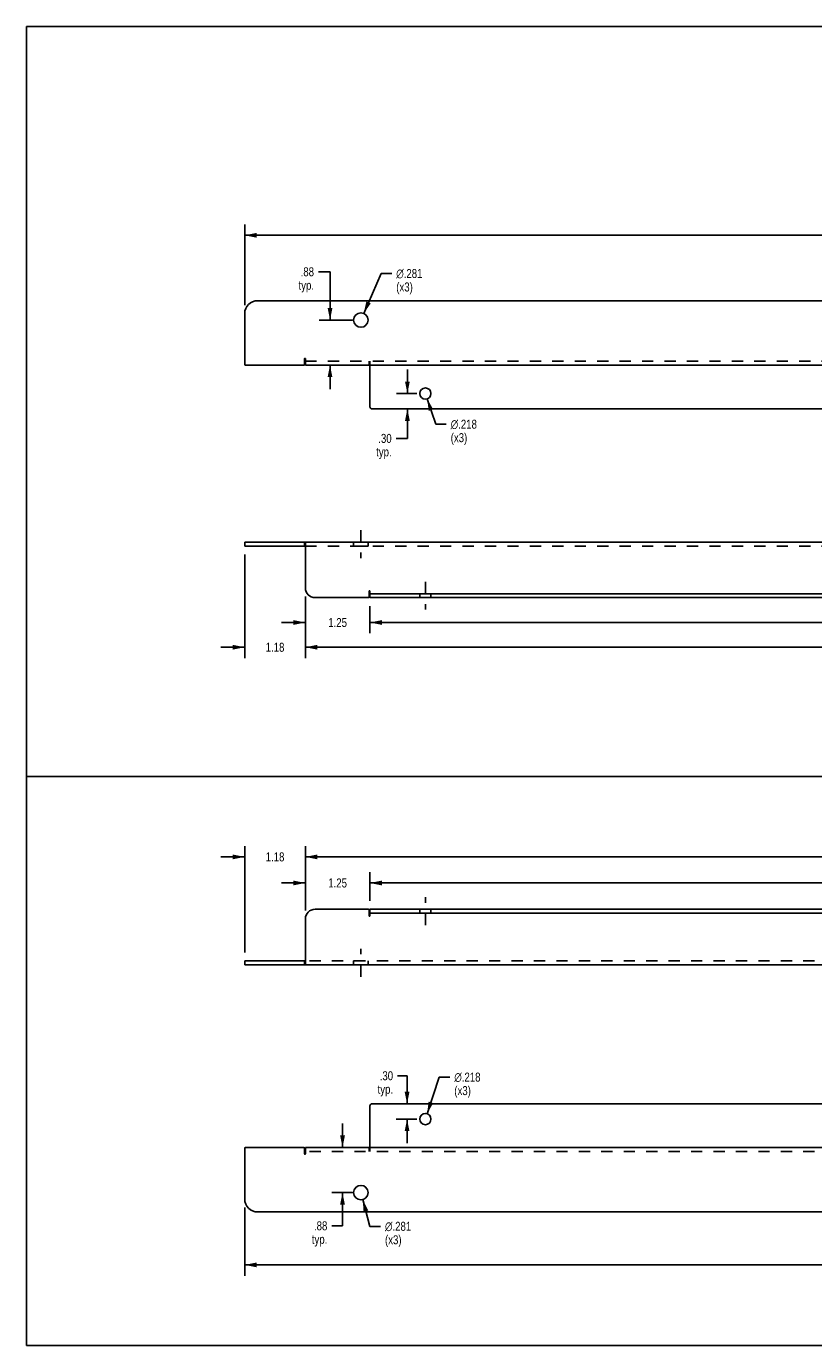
# Model space of a CAD drawing. Header units: inches. Extents: x 0 to 39.5, y 0 to 25.6.
# Tile 1 of 2: x 0 to 15.3, y 0 to 25.6. Entities that reach past the tile are written whole.
import ezdxf

# ---------------------------------------------------------------- set-up
doc = ezdxf.new("R2010")
doc.units = ezdxf.units.IN
doc.header["$LTSCALE"] = 2.174419
doc.header["$MEASUREMENT"] = 0
doc.linetypes.add('DASHED', pattern=[0.2, 0.1, -0.1])
doc.linetypes.add('HIDDEN', pattern=[0.2, 0.1, -0.1])
doc.layers.get('0').update_dxf_attribs({"linetype": 'CONTINUOUS'})
for name, color, linetype in [('02___PRT_ALL_AXES', 7, 'CONTINUOUS'), ('DEFAULT_2', 8, 'HIDDEN'), ('DIMENSIONS', 7, 'CONTINUOUS'), ('WIDTH_30_OR_LESS', 7, 'CONTINUOUS')]:
    doc.layers.add(name, color=color, linetype=linetype)
doc.styles.get("Standard").update_dxf_attribs({"font": 'txt', "width": 0.8})
doc.styles.add('TEXTSTYLE_1', font='gdt', dxfattribs={"width": 0.8})
doc.dimstyles.new('DIMSTYLE_1', dxfattribs={"dimtxt": 0.197674, "dimasz": 0.232558, "dimexe": 0.09, "dimexo": 0.07, "dimgap": 0.0425, "dimtad": 0, "dimtih": 1, "dimtoh": 1, "dimzin": 4, "dimdsep": 46, "dimtxsty": 'Standard', "dimblk": '_FILLED', "dimblk1": '_FILLED', "dimblk2": '_FILLED', "dimcen": 0.09, "dimadec": 0, "dimazin": 0, "dimtfac": 1, "dimtofl": 0, "dimtmove": 0, "dimatfit": 3, "dimldrblk": '_FILLED', "dimfxl": 0, "dimtolj": 1, "dimtzin": 4, "dimarcsym": 0})
doc.dimstyles.new('DIMSTYLE_2', dxfattribs={"dimtxt": 0.174419, "dimasz": 0.232558, "dimexe": 0.09, "dimexo": 0.07, "dimgap": 0.0375, "dimtad": 0, "dimtih": 1, "dimtoh": 1, "dimzin": 4, "dimdsep": 46, "dimtxsty": 'Standard', "dimblk": '_FILLED', "dimblk1": '_FILLED', "dimblk2": '_FILLED', "dimcen": 0.09, "dimadec": 0, "dimazin": 0, "dimtfac": 1, "dimtofl": 0, "dimtmove": 0, "dimatfit": 3, "dimldrblk": '_FILLED', "dimfxl": 0, "dimtolj": 1, "dimtzin": 4, "dimarcsym": 0})
doc.dimstyles.new('DIMSTYLE_3', dxfattribs={"dimtxt": 0.174419, "dimasz": 0.232558, "dimexe": 0.09, "dimexo": 0.07, "dimgap": 0.09, "dimtad": 0, "dimtih": 1, "dimtoh": 1, "dimdec": 3, "dimzin": 4, "dimdsep": 46, "dimtxsty": 'Standard', "dimblk": '_FILLED', "dimblk1": '_FILLED', "dimblk2": '_FILLED', "dimcen": 0.09, "dimadec": 0, "dimazin": 0, "dimtfac": 1, "dimtdec": 3, "dimtofl": 0, "dimtmove": 0, "dimatfit": 3, "dimldrblk": '_FILLED', "dimfxl": 0, "dimtolj": 1, "dimtzin": 4, "dimarcsym": 0})

# ---------------------------------------------------------------- blocks, each defined once
blk = doc.blocks.new('_FILLED')
at = {"color": 0, "linetype": 'ByBlock'}
blk.add_solid([(0, 0), (-1, 0.2), (-1, -0.2)], dxfattribs=at)
blk = doc.blocks.new('*D1')
at = {"layer": 'DIMENSIONS', "color": 2, "linetype": 'Continuous'}
for p, q in [((4.23, 20.175), (4.23, 21.74)), ((4.23, 21.53), (17.236, 21.53)), ((31.23, 21.53), (18.224, 21.53)), ((31.23, 20.175), (31.23, 21.74))]:
    blk.add_line(p, q, dxfattribs=at)
at = {"layer": 'DIMENSIONS', "color": 2, "linetype": 'Continuous', "xscale": 0.2325581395, "yscale": 0.2325581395, "zscale": 0.2325581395, "rotation": 180}
blk.add_blockref('_FILLED', (4.23, 21.53), dxfattribs=at)
at = {"layer": 'DIMENSIONS', "color": 2, "linetype": 'Continuous', "xscale": 0.2325581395, "yscale": 0.2325581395, "zscale": 0.2325581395}
blk.add_blockref('_FILLED', (31.23, 21.53), dxfattribs=at)
at = {"layer": 'DIMENSIONS', "color": 2, "linetype": 'Continuous', "insert": (17.73, 21.629), "char_height": 0.1977, "width": 0.7907, "attachment_point": 2, "line_spacing_factor": 0.9}
blk.add_mtext('27.00', dxfattribs=at)
blk = doc.blocks.new('*D7')
at = {"layer": 'DIMENSIONS', "color": 2, "linetype": 'Continuous'}
for p, q in [((5.405, 14.529), (5.405, 13.333)), ((30.055, 14.529), (30.055, 13.333)), ((5.405, 13.542), (17.236, 13.542)), ((30.055, 13.542), (18.224, 13.542))]:
    blk.add_line(p, q, dxfattribs=at)
at = {"layer": 'DIMENSIONS', "color": 2, "linetype": 'Continuous', "xscale": 0.2325581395, "yscale": 0.2325581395, "zscale": 0.2325581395, "rotation": 180}
blk.add_blockref('_FILLED', (5.405, 13.542), dxfattribs=at)
at = {"layer": 'DIMENSIONS', "color": 2, "linetype": 'Continuous', "xscale": 0.2325581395, "yscale": 0.2325581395, "zscale": 0.2325581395}
blk.add_blockref('_FILLED', (30.055, 13.542), dxfattribs=at)
at = {"layer": 'DIMENSIONS', "color": 2, "linetype": 'Continuous', "insert": (17.73, 13.641), "char_height": 0.1977, "width": 0.7907, "attachment_point": 2, "line_spacing_factor": 0.9}
blk.add_mtext('24.65', dxfattribs=at)
blk = doc.blocks.new('*D11')
at = {"layer": 'DIMENSIONS', "color": 2, "linetype": 'Continuous'}
for p, q in [((4.23, 15.341), (4.23, 13.333)), ((5.405, 14.529), (5.405, 13.333)), ((4.23, 13.542), (3.765, 13.542)), ((5.405, 13.542), (5.87, 13.542))]:
    blk.add_line(p, q, dxfattribs=at)
at = {"layer": 'DIMENSIONS', "color": 2, "linetype": 'Continuous', "xscale": 0.2325581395, "yscale": 0.2325581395, "zscale": 0.2325581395}
blk.add_blockref('_FILLED', (4.23, 13.542), dxfattribs=at)
at = {"layer": 'DIMENSIONS', "color": 2, "linetype": 'Continuous', "xscale": 0.2325581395, "yscale": 0.2325581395, "zscale": 0.2325581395, "rotation": 180}
blk.add_blockref('_FILLED', (5.405, 13.542), dxfattribs=at)
at = {"layer": 'DIMENSIONS', "color": 2, "linetype": 'Continuous', "insert": (4.818, 13.629), "char_height": 0.1744, "width": 0.55814, "attachment_point": 2, "line_spacing_factor": 0.9}
blk.add_mtext('1.18', dxfattribs=at)
blk = doc.blocks.new('*D12')
at = {"layer": 'DIMENSIONS', "color": 2, "linetype": 'Continuous'}
for p, q in [((5.405, 14.529), (5.405, 13.813)), ((6.655, 14.341), (6.655, 13.813)), ((5.405, 14.022), (4.94, 14.022)), ((6.655, 14.022), (7.12, 14.022))]:
    blk.add_line(p, q, dxfattribs=at)
at = {"layer": 'DIMENSIONS', "color": 2, "linetype": 'Continuous', "xscale": 0.2325581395, "yscale": 0.2325581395, "zscale": 0.2325581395}
blk.add_blockref('_FILLED', (5.405, 14.022), dxfattribs=at)
at = {"layer": 'DIMENSIONS', "color": 2, "linetype": 'Continuous', "xscale": 0.2325581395, "yscale": 0.2325581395, "zscale": 0.2325581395, "rotation": 180}
blk.add_blockref('_FILLED', (6.655, 14.022), dxfattribs=at)
at = {"layer": 'DIMENSIONS', "color": 2, "linetype": 'Continuous', "insert": (6.03, 14.109), "char_height": 0.1744, "width": 0.55814, "attachment_point": 2, "line_spacing_factor": 0.9}
blk.add_mtext('1.25', dxfattribs=at)
blk = doc.blocks.new('*D14')
at = {"layer": 'DIMENSIONS', "color": 2, "linetype": 'Continuous'}
for p, q in [((6.655, 14.341), (6.655, 13.813)), ((28.805, 14.341), (28.805, 13.813)), ((6.655, 14.022), (17.236, 14.022)), ((28.805, 14.022), (18.224, 14.022))]:
    blk.add_line(p, q, dxfattribs=at)
at = {"layer": 'DIMENSIONS', "color": 2, "linetype": 'Continuous', "xscale": 0.2325581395, "yscale": 0.2325581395, "zscale": 0.2325581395, "rotation": 180}
blk.add_blockref('_FILLED', (6.655, 14.022), dxfattribs=at)
at = {"layer": 'DIMENSIONS', "color": 2, "linetype": 'Continuous', "xscale": 0.2325581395, "yscale": 0.2325581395, "zscale": 0.2325581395}
blk.add_blockref('_FILLED', (28.805, 14.022), dxfattribs=at)
at = {"layer": 'DIMENSIONS', "color": 2, "linetype": 'Continuous', "insert": (17.73, 14.121), "char_height": 0.1977, "width": 0.7907, "attachment_point": 2, "line_spacing_factor": 0.9}
blk.add_mtext('22.15', dxfattribs=at)
blk = doc.blocks.new('*D15')
at = {"layer": 'DIMENSIONS', "color": 2, "linetype": 'Continuous'}
for p, q in [((6.536, 20.016), (6.875, 20.79)), ((6.875, 20.79), (7.078, 20.79))]:
    blk.add_line(p, q, dxfattribs=at)
at = {"layer": 'DIMENSIONS', "color": 2, "linetype": 'Continuous', "xscale": 0.2325581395, "yscale": 0.2325581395, "zscale": 0.2325581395, "rotation": 246.3679816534}
blk.add_blockref('_FILLED', (6.536, 20.016), dxfattribs=at)
at = {"layer": 'DIMENSIONS', "color": 2, "linetype": 'Continuous', "insert": (7.166, 20.877), "char_height": 0.17442, "width": 0.7907, "attachment_point": 1, "line_spacing_factor": 0.9, "style": 'TEXTSTYLE_1'}
blk.add_mtext('{\\Fgdt;n}\\Ftxt;.281\\P(x3)', dxfattribs=at)
blk = doc.blocks.new('*D16')
at = {"layer": 'WIDTH_30_OR_LESS', "color": 2, "linetype": 'Continuous'}
for p, q in [((7.765, 18.359), (7.93, 17.868)), ((7.93, 17.868), (8.134, 17.868))]:
    blk.add_line(p, q, dxfattribs=at)
at = {"layer": 'WIDTH_30_OR_LESS', "color": 2, "linetype": 'Continuous', "xscale": 0.2325581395, "yscale": 0.2325581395, "zscale": 0.2325581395, "rotation": 108.6100559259}
blk.add_blockref('_FILLED', (7.765, 18.359), dxfattribs=at)
at = {"layer": 'WIDTH_30_OR_LESS', "color": 2, "linetype": 'Continuous', "insert": (8.221, 17.955), "char_height": 0.17442, "width": 0.7907, "attachment_point": 1, "line_spacing_factor": 0.9, "style": 'TEXTSTYLE_1'}
blk.add_mtext('{\\Fgdt;n}\\Ftxt;.218\\P(x3)', dxfattribs=at)
blk = doc.blocks.new('*D17')
at = {"layer": 'DIMENSIONS', "color": 2, "linetype": 'Continuous'}
for p, q in [((5.883, 20.823), (5.66, 20.823)), ((5.883, 19.887), (5.883, 20.823)), ((6.317, 19.887), (5.674, 19.887)), ((5.755, 19.012), (6.092, 19.012)), ((5.883, 19.012), (5.883, 18.547))]:
    blk.add_line(p, q, dxfattribs=at)
at = {"layer": 'DIMENSIONS', "color": 2, "linetype": 'Continuous', "xscale": 0.2325581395, "yscale": 0.2325581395, "zscale": 0.2325581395}
for p, rotation in [((5.883, 19.887), 270), ((5.883, 19.012), 90)]:
    blk.add_blockref('_FILLED', p, dxfattribs=dict(at, rotation=rotation))
at = {"layer": 'DIMENSIONS', "color": 2, "linetype": 'Continuous', "insert": (5.573, 20.91), "char_height": 0.1744, "width": 0.55814, "attachment_point": 3, "line_spacing_factor": 0.9}
blk.add_mtext('.88\\Ptyp.', dxfattribs=at)
blk = doc.blocks.new('*D18')
at = {"layer": 'DIMENSIONS', "color": 2, "linetype": 'Continuous'}
for p, q in [((7.382, 18.462), (7.382, 18.927)), ((7.567, 18.462), (7.173, 18.462)), ((6.858, 18.165), (7.591, 18.165)), ((7.382, 18.165), (7.382, 17.592)), ((7.382, 17.592), (7.164, 17.592))]:
    blk.add_line(p, q, dxfattribs=at)
at = {"layer": 'DIMENSIONS', "color": 2, "linetype": 'Continuous', "xscale": 0.2325581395, "yscale": 0.2325581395, "zscale": 0.2325581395}
for p, rotation in [((7.382, 18.462), 270), ((7.382, 18.165), 90)]:
    blk.add_blockref('_FILLED', p, dxfattribs=dict(at, rotation=rotation))
at = {"layer": 'DIMENSIONS', "color": 2, "linetype": 'Continuous', "insert": (7.077, 17.679), "char_height": 0.1744, "width": 0.55814, "attachment_point": 3, "line_spacing_factor": 0.9}
blk.add_mtext('.30\\Ptyp.', dxfattribs=at)
blk = doc.blocks.new('*D19')
at = {"layer": 'DIMENSIONS', "color": 2, "linetype": 'Continuous'}
for p, q in [((4.23, 9.477), (3.765, 9.477)), ((4.23, 7.625), (4.23, 9.686)), ((5.405, 8.437), (5.405, 9.686)), ((5.405, 9.477), (5.87, 9.477))]:
    blk.add_line(p, q, dxfattribs=at)
at = {"layer": 'DIMENSIONS', "color": 2, "linetype": 'Continuous', "xscale": 0.2325581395, "yscale": 0.2325581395, "zscale": 0.2325581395}
blk.add_blockref('_FILLED', (4.23, 9.477), dxfattribs=at)
at = {"layer": 'DIMENSIONS', "color": 2, "linetype": 'Continuous', "xscale": 0.2325581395, "yscale": 0.2325581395, "zscale": 0.2325581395, "rotation": 180}
blk.add_blockref('_FILLED', (5.405, 9.477), dxfattribs=at)
at = {"layer": 'DIMENSIONS', "color": 2, "linetype": 'Continuous', "insert": (4.818, 9.564), "char_height": 0.1744, "width": 0.55814, "attachment_point": 2, "line_spacing_factor": 0.9}
blk.add_mtext('1.18', dxfattribs=at)
blk = doc.blocks.new('*D20')
at = {"layer": 'DIMENSIONS', "color": 2, "linetype": 'Continuous'}
for p, q in [((5.405, 8.437), (5.405, 9.686)), ((5.405, 9.477), (17.236, 9.477)), ((30.055, 9.477), (18.224, 9.477)), ((30.055, 8.437), (30.055, 9.686))]:
    blk.add_line(p, q, dxfattribs=at)
at = {"layer": 'DIMENSIONS', "color": 2, "linetype": 'Continuous', "xscale": 0.2325581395, "yscale": 0.2325581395, "zscale": 0.2325581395, "rotation": 180}
blk.add_blockref('_FILLED', (5.405, 9.477), dxfattribs=at)
at = {"layer": 'DIMENSIONS', "color": 2, "linetype": 'Continuous', "xscale": 0.2325581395, "yscale": 0.2325581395, "zscale": 0.2325581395}
blk.add_blockref('_FILLED', (30.055, 9.477), dxfattribs=at)
at = {"layer": 'DIMENSIONS', "color": 2, "linetype": 'Continuous', "insert": (17.73, 9.576), "char_height": 0.1977, "width": 0.7907, "attachment_point": 2, "line_spacing_factor": 0.9}
blk.add_mtext('24.65', dxfattribs=at)
blk = doc.blocks.new('*D23')
at = {"layer": 'DIMENSIONS', "color": 2, "linetype": 'Continuous'}
for p, q in [((6.655, 8.625), (6.655, 9.18)), ((6.655, 8.971), (17.236, 8.971)), ((28.805, 8.971), (18.224, 8.971)), ((28.805, 8.625), (28.805, 9.18))]:
    blk.add_line(p, q, dxfattribs=at)
at = {"layer": 'DIMENSIONS', "color": 2, "linetype": 'Continuous', "xscale": 0.2325581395, "yscale": 0.2325581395, "zscale": 0.2325581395, "rotation": 180}
blk.add_blockref('_FILLED', (6.655, 8.971), dxfattribs=at)
at = {"layer": 'DIMENSIONS', "color": 2, "linetype": 'Continuous', "xscale": 0.2325581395, "yscale": 0.2325581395, "zscale": 0.2325581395}
blk.add_blockref('_FILLED', (28.805, 8.971), dxfattribs=at)
at = {"layer": 'DIMENSIONS', "color": 2, "linetype": 'Continuous', "insert": (17.73, 9.07), "char_height": 0.1977, "width": 0.7907, "attachment_point": 2, "line_spacing_factor": 0.9}
blk.add_mtext('22.15', dxfattribs=at)
blk = doc.blocks.new('*D24')
at = {"layer": 'DIMENSIONS', "color": 2, "linetype": 'Continuous'}
for p, q in [((5.405, 8.971), (4.94, 8.971)), ((5.405, 8.437), (5.405, 9.18)), ((6.655, 8.625), (6.655, 9.18)), ((6.655, 8.971), (7.12, 8.971))]:
    blk.add_line(p, q, dxfattribs=at)
at = {"layer": 'DIMENSIONS', "color": 2, "linetype": 'Continuous', "xscale": 0.2325581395, "yscale": 0.2325581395, "zscale": 0.2325581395}
blk.add_blockref('_FILLED', (5.405, 8.971), dxfattribs=at)
at = {"layer": 'DIMENSIONS', "color": 2, "linetype": 'Continuous', "xscale": 0.2325581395, "yscale": 0.2325581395, "zscale": 0.2325581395, "rotation": 180}
blk.add_blockref('_FILLED', (6.655, 8.971), dxfattribs=at)
at = {"layer": 'DIMENSIONS', "color": 2, "linetype": 'Continuous', "insert": (6.03, 9.058), "char_height": 0.1744, "width": 0.55814, "attachment_point": 2, "line_spacing_factor": 0.9}
blk.add_mtext('1.25', dxfattribs=at)
blk = doc.blocks.new('*D32')
at = {"layer": 'DIMENSIONS', "color": 2, "linetype": 'Continuous'}
for p, q in [((7.764, 4.496), (8, 5.207)), ((8, 5.207), (8.204, 5.207))]:
    blk.add_line(p, q, dxfattribs=at)
at = {"layer": 'DIMENSIONS', "color": 2, "linetype": 'Continuous', "xscale": 0.2325581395, "yscale": 0.2325581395, "zscale": 0.2325581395, "rotation": 251.6692715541}
blk.add_blockref('_FILLED', (7.764, 4.496), dxfattribs=at)
at = {"layer": 'DIMENSIONS', "color": 2, "linetype": 'Continuous', "insert": (8.291, 5.294), "char_height": 0.17442, "width": 0.7907, "attachment_point": 1, "line_spacing_factor": 0.9, "style": 'TEXTSTYLE_1'}
blk.add_mtext('{\\Fgdt;n}\\Ftxt;.218\\P(x3)', dxfattribs=at)
blk = doc.blocks.new('*D33')
at = {"layer": 'DIMENSIONS', "color": 2, "linetype": 'Continuous'}
for p, q in [((6.517, 2.831), (6.657, 2.313)), ((6.657, 2.313), (6.861, 2.313))]:
    blk.add_line(p, q, dxfattribs=at)
at = {"layer": 'DIMENSIONS', "color": 2, "linetype": 'Continuous', "xscale": 0.2325581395, "yscale": 0.2325581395, "zscale": 0.2325581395, "rotation": 105.1818491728}
blk.add_blockref('_FILLED', (6.517, 2.831), dxfattribs=at)
at = {"layer": 'DIMENSIONS', "color": 2, "linetype": 'Continuous', "insert": (6.948, 2.401), "char_height": 0.17442, "width": 0.7907, "attachment_point": 1, "line_spacing_factor": 0.9, "style": 'TEXTSTYLE_1'}
blk.add_mtext('{\\Fgdt;n}\\Ftxt;.281\\P(x3)', dxfattribs=at)
blk = doc.blocks.new('*D34')
at = {"layer": 'DIMENSIONS', "color": 2, "linetype": 'Continuous'}
for p, q in [((6.125, 3.842), (6.125, 4.307)), ((5.755, 3.842), (6.335, 3.842)), ((6.317, 2.967), (5.916, 2.967)), ((6.125, 2.967), (6.125, 2.323)), ((6.125, 2.323), (5.919, 2.323))]:
    blk.add_line(p, q, dxfattribs=at)
at = {"layer": 'DIMENSIONS', "color": 2, "linetype": 'Continuous', "xscale": 0.2325581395, "yscale": 0.2325581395, "zscale": 0.2325581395}
for p, rotation in [((6.125, 3.842), 270), ((6.125, 2.967), 90)]:
    blk.add_blockref('_FILLED', p, dxfattribs=dict(at, rotation=rotation))
at = {"layer": 'DIMENSIONS', "color": 2, "linetype": 'Continuous', "insert": (5.831, 2.41), "char_height": 0.1744, "width": 0.55814, "attachment_point": 3, "line_spacing_factor": 0.9}
blk.add_mtext('.88\\Ptyp.', dxfattribs=at)
blk = doc.blocks.new('*D35')
at = {"layer": 'DIMENSIONS', "color": 2, "linetype": 'Continuous'}
for p, q in [((7.376, 5.233), (7.192, 5.233)), ((7.376, 4.689), (7.376, 5.233)), ((6.858, 4.689), (7.586, 4.689)), ((7.567, 4.392), (7.167, 4.392)), ((7.376, 4.392), (7.376, 3.927))]:
    blk.add_line(p, q, dxfattribs=at)
at = {"layer": 'DIMENSIONS', "color": 2, "linetype": 'Continuous', "xscale": 0.2325581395, "yscale": 0.2325581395, "zscale": 0.2325581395}
for p, rotation in [((7.376, 4.689), 270), ((7.376, 4.392), 90)]:
    blk.add_blockref('_FILLED', p, dxfattribs=dict(at, rotation=rotation))
at = {"layer": 'DIMENSIONS', "color": 2, "linetype": 'Continuous', "insert": (7.105, 5.32), "char_height": 0.1744, "width": 0.55814, "attachment_point": 3, "line_spacing_factor": 0.9}
blk.add_mtext('.30\\Ptyp.', dxfattribs=at)
blk = doc.blocks.new('*D36')
at = {"layer": 'DIMENSIONS', "color": 2, "linetype": 'Continuous'}
for p, q in [((4.23, 2.679), (4.23, 1.356)), ((31.23, 2.679), (31.23, 1.356)), ((4.23, 1.565), (17.236, 1.565)), ((31.23, 1.565), (18.224, 1.565))]:
    blk.add_line(p, q, dxfattribs=at)
at = {"layer": 'DIMENSIONS', "color": 2, "linetype": 'Continuous', "xscale": 0.2325581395, "yscale": 0.2325581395, "zscale": 0.2325581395, "rotation": 180}
blk.add_blockref('_FILLED', (4.23, 1.565), dxfattribs=at)
at = {"layer": 'DIMENSIONS', "color": 2, "linetype": 'Continuous', "xscale": 0.2325581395, "yscale": 0.2325581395, "zscale": 0.2325581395}
blk.add_blockref('_FILLED', (31.23, 1.565), dxfattribs=at)
at = {"layer": 'DIMENSIONS', "color": 2, "linetype": 'Continuous', "insert": (17.73, 1.664), "char_height": 0.1977, "width": 0.7907, "attachment_point": 2, "line_spacing_factor": 0.9}
blk.add_mtext('27.00', dxfattribs=at)

msp = doc.modelspace()

# ---------------------------------------------------------------- linework, layer by layer
at = {"color": 7, "linetype": 'Continuous'}
for p, q in [((0, 0), (0, 25.5814)), ((0, 25.5814), (39.5349, 25.5814)), ((4.2301, 15.504), (4.2301, 15.579)), ((4.2301, 15.504), (5.4051, 15.504)), ((5.3901, 15.504), (5.3901, 15.579)), ((6.6551, 14.579), (6.6551, 14.504)), ((28.8051, 14.504), (6.6551, 14.504)), ((0.0048, 11.0367), (39.5396, 11.0367)), ((6.6551, 8.3867), (6.6551, 8.4617)), ((6.6551, 8.4617), (28.8051, 8.4617)), ((4.2301, 7.4617), (4.2301, 7.3867)), ((4.2301, 7.4617), (5.4051, 7.4617)), ((5.3901, 7.3867), (5.3901, 7.4617)), ((0, 0), (39.5349, 0))]:
    msp.add_line(p, q, dxfattribs=at)
at = {"color": 3, "linetype": 'Continuous'}
for p, q in [((30.9801, 20.2623), (4.4801, 20.2623)), ((4.2301, 20.0123), (4.2301, 19.0273)), ((4.2451, 19.0123), (5.3751, 19.0123)), ((5.3901, 19.0273), (5.3901, 19.1383)), ((5.4051, 19.1383), (5.4051, 19.0123)), ((5.4051, 19.0123), (30.0551, 19.0123)), ((6.6551, 19.0123), (6.6551, 18.2053)), ((28.7651, 18.1653), (6.6951, 18.1653)), ((4.2301, 15.579), (31.2301, 15.579)), ((5.4051, 15.579), (5.4051, 14.6915)), ((6.6401, 14.519), (6.6401, 14.63)), ((6.6551, 14.63), (6.6551, 14.579)), ((5.5926, 14.504), (6.6251, 14.504)), ((6.6551, 14.579), (28.8051, 14.579)), ((6.6251, 8.4617), (5.5926, 8.4617)), ((6.6401, 8.4467), (6.6401, 8.3357)), ((5.4051, 7.3867), (5.4051, 8.2742)), ((6.6551, 8.3357), (6.6551, 8.3867)), ((6.6551, 8.3867), (28.8051, 8.3867)), ((4.2301, 7.3867), (31.2301, 7.3867)), ((6.6551, 3.842), (6.6551, 4.649)), ((6.6951, 4.689), (28.7651, 4.689)), ((5.3751, 3.842), (4.2451, 3.842)), ((5.4051, 3.716), (5.4051, 3.842)), ((30.0551, 3.842), (5.4051, 3.842)), ((4.2301, 3.827), (4.2301, 2.842)), ((5.3901, 3.827), (5.3901, 3.716)), ((4.4801, 2.592), (30.9801, 2.592))]:
    msp.add_line(p, q, dxfattribs=at)
for centre, radius, start, end in [((4.4801, 20.0123), 0.25, 90, 180), ((4.2451, 19.0273), 0.015, 180, 270), ((5.3751, 19.0273), 0.015, 270, 360), ((5.3976, 19.1383), 0.0075, 0, 180), ((6.6951, 18.2053), 0.04, 180, 270), ((5.5926, 14.6915), 0.1875, 180, 270), ((6.6476, 14.63), 0.0075, 0, 180), ((6.6251, 14.519), 0.015, 270, 360), ((5.5926, 8.2742), 0.1875, 90, 180), ((6.6251, 8.4467), 0.015, 0, 90), ((6.6476, 8.3357), 0.0075, 180, 360), ((6.6951, 4.649), 0.04, 90, 180), ((4.2451, 3.827), 0.015, 90, 180), ((5.3751, 3.827), 0.015, 0, 90), ((5.3976, 3.716), 0.0075, 180, 360), ((4.4801, 2.842), 0.25, 180, 270)]:
    msp.add_arc(centre, radius, start, end, dxfattribs=at)
at = {"layer": '02___PRT_ALL_AXES', "color": 2, "linetype": 'DASHED'}
for p, q in [((6.4801, 15.8116), (6.4801, 15.2714)), ((7.7301, 14.8116), (7.7301, 14.2714)), ((7.7301, 8.1542), (7.7301, 8.6943)), ((6.4801, 7.1542), (6.4801, 7.6943))]:
    msp.add_line(p, q, dxfattribs=at)
at = {"layer": '02___PRT_ALL_AXES', "color": 8, "linetype": 'HIDDEN'}
for p, q in [((6.3396, 15.579), (6.3396, 15.504)), ((6.6206, 15.579), (6.3396, 15.579)), ((6.6206, 15.504), (6.3396, 15.504)), ((6.6206, 15.579), (6.6206, 15.504)), ((7.6211, 14.579), (7.6211, 14.504)), ((7.8391, 14.579), (7.6211, 14.579)), ((7.8391, 14.504), (7.6211, 14.504)), ((7.8391, 14.579), (7.8391, 14.504)), ((7.6211, 8.4617), (7.6211, 8.3867)), ((7.6211, 8.4617), (7.8391, 8.4617)), ((7.8391, 8.4617), (7.8391, 8.3867)), ((7.6211, 8.3867), (7.8391, 8.3867)), ((6.3396, 7.4617), (6.3396, 7.3867)), ((6.3396, 7.4617), (6.6206, 7.4617)), ((6.6206, 7.4617), (6.6206, 7.3867)), ((6.3396, 7.3867), (6.6206, 7.3867))]:
    msp.add_line(p, q, dxfattribs=at)
at = {"layer": '02___PRT_ALL_AXES', "color": 3, "linetype": 'Continuous'}
for centre, radius in [((6.4801, 19.8873), 0.1405), ((7.7301, 18.4623), 0.109), ((7.7301, 4.392), 0.109), ((6.4801, 2.967), 0.1405)]:
    msp.add_circle(centre, radius, dxfattribs=at)
at = {"layer": 'DEFAULT_2', "color": 8, "linetype": 'HIDDEN'}
for p, q in [((5.4051, 19.0873), (30.0551, 19.0873)), ((6.6401, 19.0873), (6.6401, 19.0123)), ((6.6551, 19.0123), (6.6551, 19.0873)), ((5.4051, 15.504), (30.0551, 15.504)), ((30.0551, 7.4617), (5.4051, 7.4617)), ((6.6401, 3.842), (6.6401, 3.767)), ((6.6551, 3.767), (6.6551, 3.842)), ((30.0551, 3.767), (5.4051, 3.767))]:
    msp.add_line(p, q, dxfattribs=at)

# ---------------------------------------------------------------- dimensions: what is measured, and where the dimension line sits
at = {"layer": 'DIMENSIONS', "color": 2, "linetype": 'Continuous'}
for base, p1, p2, dimstyle, picture, middle in [((31.2301, 21.5302), (4.2301, 20.1051), (31.2301, 20.1051), 'DIMSTYLE_1', '*D1', (17.7301, 21.5302)), ((6.6551, 14.0222), (5.4051, 14.5987), (6.6551, 14.4112), 'DIMSTYLE_2', '*D12', (6.0301, 14.0222)), ((30.0551, 13.5422), (5.4051, 14.5987), (30.0551, 14.5987), 'DIMSTYLE_1', '*D7', (17.7301, 13.5422)), ((30.0551, 9.4767), (5.4051, 8.367), (30.0551, 8.367), 'DIMSTYLE_1', '*D20', (17.7301, 9.4767)), ((6.6551, 8.9708), (5.4051, 8.367), (6.6551, 8.5545), 'DIMSTYLE_2', '*D24', (6.0301, 8.9708)), ((31.2301, 1.5649), (4.2301, 2.7493), (31.2301, 2.7493), 'DIMSTYLE_1', '*D36', (17.7301, 1.5649))]:
    dim = msp.add_linear_dim(base=base, p1=p1, p2=p2, dimstyle=dimstyle, dxfattribs=at)
    dim.commit()
    dim.dimension.update_dxf_attribs({"geometry": picture, "text_midpoint": middle, "dimtype": 160})
for base, p1, p2, angle, picture, middle in [((5.8831142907, 19.8873329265), (6.1624166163, 19.0123329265), (6.3873256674, 19.8873329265), 90, '*D17', (5.293510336, 20.6921706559)), ((7.3821, 18.4623), (6.7879, 18.1653), (7.1028, 18.4623), 90, '*D18', (6.7976, 17.4607)), ((7.3764, 4.392), (6.7879, 4.689), (7.0971, 4.392), 270, '*D35', (6.8258, 5.102)), ((6.1253913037, 2.967048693), (5.6854070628, 3.842048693), (5.8460889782, 2.967048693), 270, '*D34', (5.5523020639, 2.1917669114))]:
    dim = msp.add_linear_dim(base=base, p1=p1, p2=p2, angle=angle, text='<>\\Ptyp.', dimstyle='DIMSTYLE_2', dxfattribs=at)
    dim.commit()
    dim.dimension.update_dxf_attribs({"geometry": picture, "text_midpoint": middle, "dimtype": 160})
for p1, p2, picture, middle in [((6.5364, 20.0161), (6.4238, 19.7586), '*D15', (7.561, 20.659)), ((7.7644, 4.4955), (7.6958, 4.2886), '*D32', (8.6862, 5.0762)), ((6.5169, 2.8315), (6.4433, 3.1026), '*D33', (7.3435, 2.1826))]:
    dim = msp.add_diameter_dim_2p(p1=p1, p2=p2, text='<>\\P(x3)', dimstyle='DIMSTYLE_3', dxfattribs=at)
    dim.commit()
    dim.dimension.update_dxf_attribs({"geometry": picture, "text_midpoint": middle, "dimtype": 163})
for base, p1, p2, dimstyle, picture, middle in [((4.2301163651, 13.5422119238), (5.4051163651, 14.5987118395), (4.2301163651, 15.4112118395), 'DIMSTYLE_2', '*D11', (4.8176163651, 13.5422119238)), ((6.6551, 14.0222), (28.8051, 14.4112), (6.6551, 14.4112), 'DIMSTYLE_1', '*D14', (17.7301, 14.0222)), ((4.2301163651, 9.4767054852), (5.4051163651, 8.3670353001), (4.2301163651, 7.5545353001), 'DIMSTYLE_2', '*D19', (4.8176163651, 9.4767054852)), ((6.6551, 8.9708), (28.8051, 8.5545), (6.6551, 8.5545), 'DIMSTYLE_1', '*D23', (17.7301, 8.9708))]:
    dim = msp.add_linear_dim(base=base, p1=p1, p2=p2, angle=180, dimstyle=dimstyle, dxfattribs=at)
    dim.commit()
    dim.dimension.update_dxf_attribs({"geometry": picture, "text_midpoint": middle, "dimtype": 160})
at = {"layer": 'WIDTH_30_OR_LESS', "color": 2, "linetype": 'Continuous'}
dim = msp.add_diameter_dim_2p(p1=(7.7649, 18.359), p2=(7.6953, 18.5656), text='<>\\P(x3)', dimstyle='DIMSTYLE_3', dxfattribs=at)
dim.commit()
dim.dimension.update_dxf_attribs({"geometry": '*D16', "text_midpoint": (8.6163, 17.7371), "dimtype": 163})

doc.saveas('drawing.dxf')
